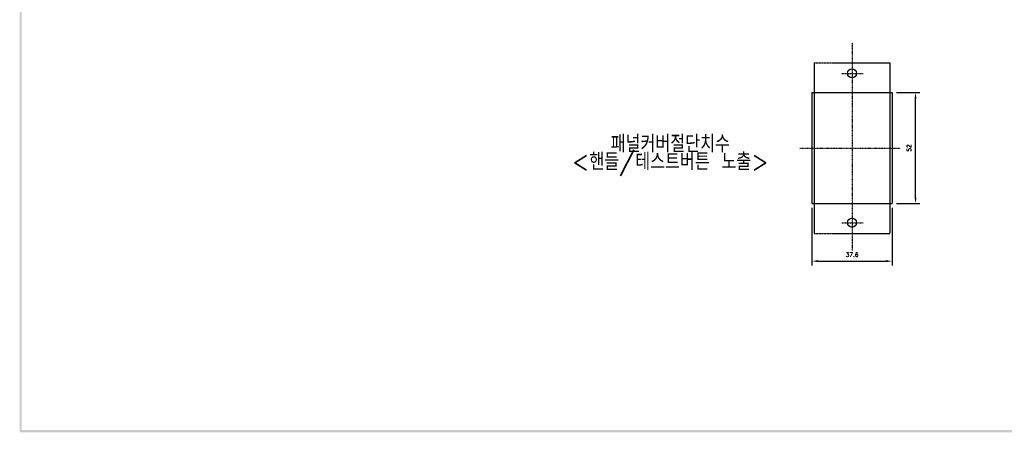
# Model space of a CAD drawing. Extents: x -4 to 824, y -4 to 577.
# Tile 1 of 4: x 4 to 467, y 0 to 193. Entities that reach past the tile are written whole.
import ezdxf

# ---------------------------------------------------------------- set-up
doc = ezdxf.new("R2010")
doc.units = 0
doc.header["$MEASUREMENT"] = 0
doc.linetypes.add('CENTER', pattern=[2, 1.25, -0.25, 0.25, -0.25])
doc.linetypes.add('PHANTOM', pattern=[2.5, 1.25, -0.25, 0.25, -0.25, 0.25, -0.25])
doc.layers.get('0').update_dxf_attribs({"linetype": 'CONTINUOUS'})
for name, color, linetype in [('CENTER', 1, 'CENTER'), ('di', 3, 'CONTINUOUS'), ('DIM', 3, 'CONTINUOUS'), ('dwg', 7, 'CONTINUOUS')]:
    doc.layers.add(name, color=color, linetype=linetype)
doc.styles.add('KIM', font='ROMANS.shx', dxfattribs={"height": 5, "bigfont": 'GSG1.shx'})
doc.styles.get("Standard").update_dxf_attribs({"font": 'romans.shx', "height": 2, "bigfont": 'hgs.shx'})
doc.dimstyles.new('STANDARD$0', dxfattribs={"dimtxt": 5, "dimasz": 5, "dimexe": 1, "dimexo": 2, "dimgap": 2, "dimtad": 1, "dimdec": 4, "dimzin": 12, "dimdsep": 46, "dimtxsty": 'KIM', "dimcen": -1, "dimdle": 0.1, "dimadec": 0, "dimazin": 0, "dimtfac": 1, "dimtdec": 4, "dimtmove": 0, "dimatfit": 3, "dimfxl": 0, "dimtolj": 1, "dimtzin": 0, "dimarcsym": 0})

# ---------------------------------------------------------------- blocks, each defined once
blk = doc.blocks.new('*D97')
at = {"layer": 'DIM'}
for p, q in [((415.87, 158.75), (426.86, 158.75)), ((424.86, 109.55), (424.86, 155.95)), ((415.87, 106.75), (426.86, 106.75))]:
    blk.add_line(p, q, dxfattribs=at)
for points in [[(424.4, 155.95), (425.33, 155.95), (424.86, 158.75)], [(424.4, 109.55), (425.33, 109.55), (424.86, 106.75)]]:
    blk.add_solid(points, dxfattribs=at)
at = {"layer": 'DIM', "insert": (421.86, 132.75), "char_height": 2, "attachment_point": 5, "rotation": 90}
blk.add_mtext('\\A1;52', dxfattribs=at)
blk = doc.blocks.new('*D99')
at = {"layer": 'DIM'}
for p, q in [((376.27, 104.75), (376.27, 77.74)), ((413.87, 104.75), (413.87, 77.74)), ((379.07, 79.74), (411.07, 79.74))]:
    blk.add_line(p, q, dxfattribs=at)
for points in [[(379.07, 80.21), (379.07, 79.27), (376.27, 79.74)], [(411.07, 80.21), (411.07, 79.27), (413.87, 79.74)]]:
    blk.add_solid(points, dxfattribs=at)
at = {"layer": 'DIM', "insert": (395.07, 82.74), "char_height": 2, "attachment_point": 5}
blk.add_mtext('\\A1;37.6', dxfattribs=at)

msp = doc.modelspace()

# ---------------------------------------------------------------- linework, layer by layer
at = {"color": 6, "linetype": 'PHANTOM', "ltscale": 0.5}
for p, q in [((377.27, 172.754), (377.27, 92.754)), ((377.27, 172.754), (412.87, 172.754)), ((412.87, 172.754), (412.87, 92.754)), ((377.27, 92.754), (412.87, 92.754))]:
    msp.add_line(p, q, dxfattribs=at)
at = {"color": 7}
for p, q in [((376.27, 158.754), (376.27, 106.754)), ((376.27, 158.754), (413.87, 158.754)), ((413.87, 158.754), (413.87, 106.754)), ((376.27, 106.754), (413.87, 106.754))]:
    msp.add_line(p, q, dxfattribs=at)
for centre in [(395.07, 167.754), (395.07, 97.754)]:
    msp.add_circle(centre, 2.1)
at = {"layer": 'CENTER', "color": 1, "ltscale": 0.1}
for p, q in [((395.07, 182.145), (395.07, 84.784)), ((390.364, 167.754), (400.358, 167.754)), ((370.617, 132.754), (417.831, 132.754)), ((390.364, 97.754), (400.358, 97.754))]:
    msp.add_line(p, q, dxfattribs=at)
at = {"layer": 'dwg'}
for points in [[(4.5, -0.5), (5.5, 0), (4.5, 573.5), (5.5, 572.5)], [(820.5, -0.5), (819.5, 0.5), (4.5, -0.5), (5.5, 0.5)]]:
    msp.add_trace(points, dxfattribs=at)

# ---------------------------------------------------------------- texts
at = {"layer": 'di', "insert": (281.835, 138.716), "char_height": 8, "width": 177.9211, "attachment_point": 1}
msp.add_mtext('{\\Fromans,hgs|c129;패널커버절단치수}', dxfattribs=at)
at = {"layer": 'DIM', "insert": (263.584, 130.389), "char_height": 8, "width": 207.68749, "attachment_point": 1}
msp.add_mtext('\\pt104;<핸들/테스트버튼 노출>', dxfattribs=at)

# ---------------------------------------------------------------- dimensions: what is measured, and where the dimension line sits
at = {"layer": 'DIM'}
dim = msp.add_linear_dim(base=(424.865, 158.754), p1=(413.87, 106.754), p2=(413.87, 158.754), angle=90, dimstyle='STANDARD$0', override={"dimtxt": 3, "dimasz": 2.8, "dimexe": 2, "dimdec": 1, "dimzin": 8, "dimtxsty": 'Standard', "dimcen": 0, "dimclrd": 256, "dimclre": 256, "dimclrt": 256, "dimadec": 2, "dimazin": 2, "dimtfac": 0.6, "dimtdec": 2, "dimtzin": 8, "dimlwd": 65535, "dimlwe": 65535, "dimarcsym": 1}, dxfattribs=at)
dim.commit()
dim.dimension.update_dxf_attribs({"geometry": '*D97', "text_midpoint": (421.865, 132.754)})
dim = msp.add_linear_dim(base=(413.87, 79.74), p1=(376.27, 106.754), p2=(413.87, 106.754), dimstyle='STANDARD$0', override={"dimtxt": 3, "dimasz": 2.8, "dimexe": 2, "dimdec": 1, "dimzin": 8, "dimtxsty": 'Standard', "dimcen": 0, "dimclrd": 256, "dimclre": 256, "dimclrt": 256, "dimadec": 2, "dimazin": 2, "dimtfac": 0.6, "dimtdec": 2, "dimtzin": 8, "dimlwd": 65535, "dimlwe": 65535, "dimarcsym": 1}, dxfattribs=at)
dim.commit()
dim.dimension.update_dxf_attribs({"geometry": '*D99', "text_midpoint": (395.07, 82.74)})

doc.saveas('drawing.dxf')
